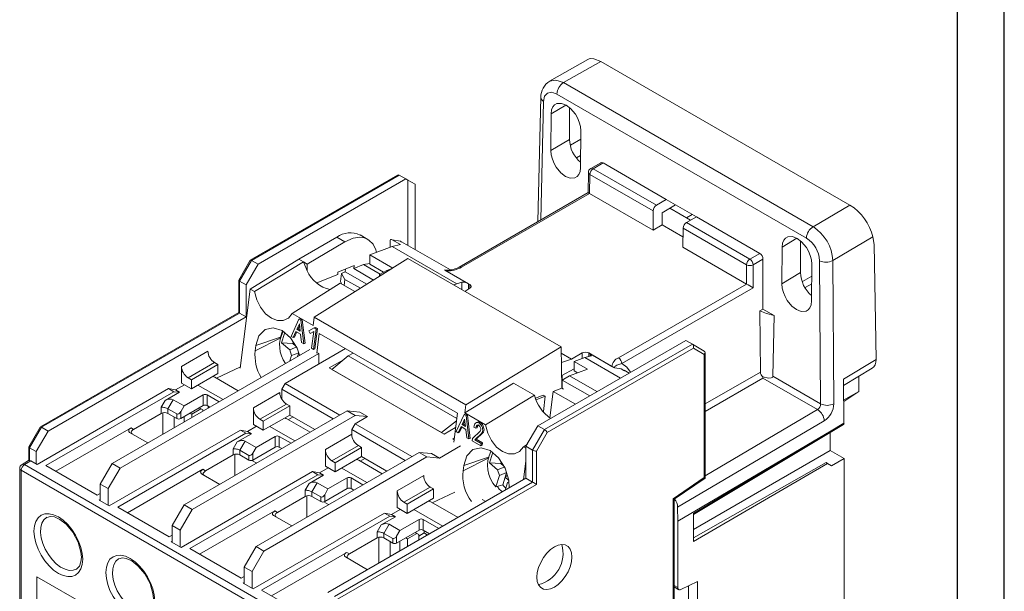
# Model space of a CAD drawing. Header units: millimetres. Extents: x 0 to 420, y 0 to 297.
# Tile 8 of 9: x 315 to 420, y 83 to 144. Entities that reach past the tile are written whole.
import ezdxf

# ---------------------------------------------------------------- set-up
doc = ezdxf.new("R2010")
doc.units = ezdxf.units.MM
doc.layers.add('FORMATO', color=7, linetype='Continuous')

msp = doc.modelspace()

# ---------------------------------------------------------------- linework, layer by layer
at = {"color": 7, "linetype": 'Continuous', "lineweight": 15}
for p, q in [((375.39, 140.08), (371.279, 137.748)), ((372.772, 137.596), (376.775, 139.866)), ((403.446, 124.469), (376.775, 139.866)), ((372.772, 137.596), (399.513, 122.158)), ((372.065, 136.378), (398.806, 120.941)), ((370.347, 136.05), (370.042, 122.706)), ((371.449, 134.255), (371.42, 130.318)), ((373.425, 134.904), (373.425, 131.516)), ((374.605, 128.48), (374.635, 132.416)), ((371.42, 130.318), (373.425, 131.516)), ((376.76, 129.012), (375.694, 128.397)), ((377.009, 128.987), (375.945, 128.373)), ((383.792, 125.071), (377.009, 128.987)), ((355.007, 127.679), (339.22, 118.565)), ((355.183, 127.679), (339.344, 118.535)), ((355.183, 127.679), (355.89, 127.271)), ((375.445, 127.972), (375.412, 125.804)), ((375.591, 127.764), (375.56, 125.719)), ((382.378, 123.846), (375.591, 127.764)), ((375.945, 128.373), (382.728, 124.457)), ((355.89, 127.271), (340.051, 118.127)), ((356.107, 127.145), (355.89, 127.271)), ((356.107, 127.145), (356.107, 120.143)), ((356.107, 127.145), (356.88, 126.699)), ((356.88, 126.699), (356.88, 119.697)), ((375.414, 125.807), (361.584, 117.823)), ((375.557, 125.721), (361.841, 117.802)), ((375.557, 125.721), (375.56, 125.719)), ((382.378, 121.783), (375.56, 125.719)), ((382.728, 124.457), (383.792, 125.071)), ((383.351, 123.656), (384.765, 124.501)), ((387.011, 123.212), (383.792, 125.071)), ((384.765, 124.501), (384.765, 124.509)), ((403.446, 124.469), (399.513, 122.158)), ((382.378, 123.846), (382.378, 121.783)), ((383.361, 122.351), (383.351, 123.656)), ((386.389, 122.854), (384.161, 124.14)), ((387.011, 123.212), (385.947, 122.598)), ((385.947, 122.598), (392.73, 118.683)), ((393.794, 119.297), (387.011, 123.212)), ((383.361, 122.351), (382.378, 121.783)), ((385.577, 121.072), (383.361, 122.351)), ((385.56, 119.946), (385.591, 121.991)), ((392.377, 118.074), (385.591, 121.991)), ((348.496, 121.02), (344.415, 118.664)), ((345.299, 118.153), (349.344, 120.53)), ((349.344, 120.53), (348.496, 121.02)), ((351.822, 120.79), (350.995, 121.268)), ((354.193, 119.949), (354.193, 120.614)), ((355.324, 120.234), (354.406, 120.764)), ((360.654, 117.519), (355.422, 120.538)), ((398.173, 117.229), (398.173, 120.616)), ((405.931, 121.052), (401.628, 118.524)), ((406.074, 120.261), (405.931, 121.052)), ((406.259, 107.935), (406.074, 120.261)), ((354.415, 120.034), (352.03, 119.123)), ((355.324, 120.234), (354.415, 120.034)), ((354.415, 120.034), (361.337, 116.039)), ((392.377, 116.011), (385.56, 119.946)), ((392.73, 118.683), (393.794, 119.297)), ((396.198, 119.968), (396.169, 116.031)), ((339.208, 118.553), (337.987, 116.44)), ((339.344, 118.535), (338.071, 116.331)), ((344.415, 118.664), (339.219, 115.455)), ((339.344, 118.535), (340.051, 118.127)), ((339.661, 115.2), (344.917, 118.374)), ((344.415, 118.664), (344.917, 118.374)), ((344.917, 118.374), (345.31, 117.44)), ((344.917, 118.374), (345.299, 118.153)), ((345.31, 117.44), (345.299, 118.153)), ((356.091, 118.746), (346.053, 112.441)), ((352.03, 118.223), (351.344, 118.087)), ((352.03, 119.123), (354.476, 117.711)), ((352.03, 119.123), (352.03, 118.128)), ((356.091, 118.746), (372.52, 109.262)), ((394.145, 118.686), (393.084, 118.074)), ((394.145, 113.329), (394.145, 118.686)), ((400.208, 118.513), (400.323, 103.169)), ((401.628, 118.524), (401.743, 103.18)), ((340.051, 118.127), (338.778, 115.923)), ((348.619, 117.286), (348.586, 117.024)), ((350.366, 117.99), (348.619, 117.286)), ((348.983, 117.154), (348.874, 116.292)), ((349.392, 117.316), (348.983, 117.154)), ((348.983, 117.154), (349.35, 116.493)), ((349.43, 117.613), (349.392, 117.316)), ((349.392, 117.316), (351.709, 115.994)), ((351.344, 118.087), (350.326, 117.677)), ((350.326, 117.677), (350.366, 117.99)), ((350.326, 117.677), (352.413, 116.436)), ((352.03, 118.128), (353.502, 117.278)), ((353.839, 117.473), (353.062, 117.024)), ((354.394, 117.681), (353.839, 117.473)), ((353.839, 117.473), (353.957, 117.406)), ((360.048, 117.536), (360.074, 117.492)), ((360.074, 117.492), (362.608, 116.03)), ((360.255, 117.402), (360.074, 117.492)), ((360.255, 117.402), (362.752, 115.961)), ((392.377, 116.012), (392.377, 118.074)), ((393.084, 118.074), (393.084, 115.603)), ((396.169, 116.031), (398.173, 117.229)), ((399.354, 114.193), (399.384, 118.129)), ((337.983, 116.424), (337.983, 112.952)), ((338.071, 116.331), (338.778, 115.923)), ((338.071, 116.331), (338.071, 112.901)), ((348.862, 116.096), (343.727, 112.852)), ((348.586, 117.024), (346.353, 116.125)), ((350.431, 115.191), (348.862, 116.096)), ((349.03, 115.999), (348.874, 116.292)), ((349.35, 116.493), (349.269, 115.861)), ((351.025, 115.564), (349.35, 116.493)), ((353.062, 117.024), (353.062, 116.844)), ((353.062, 117.024), (353.212, 116.938)), ((361.337, 116.039), (361, 115.913)), ((361.337, 116.039), (361.9, 116.195)), ((338.143, 106.984), (339.219, 115.455)), ((338.778, 115.923), (338.778, 112.493)), ((339.219, 115.455), (339.661, 115.2)), ((362.755, 115.555), (362.193, 115.224)), ((378.663, 108.091), (392.38, 116.009)), ((393.084, 115.603), (379.017, 107.482)), ((392.377, 116.011), (392.38, 116.009)), ((337.983, 112.952), (316.734, 100.685)), ((338.071, 112.901), (316.858, 100.655)), ((338.071, 112.901), (338.778, 112.493)), ((393.812, 113.137), (394.145, 113.329)), ((393.812, 113.137), (393.864, 106.574)), ((395.356, 112.629), (394.145, 113.329)), ((338.778, 112.493), (317.565, 100.247)), ((343.59, 110.4), (344.441, 112.244)), ((343.727, 112.852), (345.943, 111.573)), ((344.441, 112.244), (344.58, 112.299)), ((344.441, 112.244), (344.65, 112.123)), ((344.79, 112.178), (344.58, 112.299)), ((344.65, 112.123), (344.79, 112.178)), ((344.65, 112.123), (344.948, 109.616)), ((345.087, 109.671), (344.79, 112.178)), ((346.053, 112.441), (345.943, 111.573)), ((346.053, 112.441), (362.305, 103.059)), ((395.21, 106.121), (395.356, 112.629)), ((342.663, 110.991), (342.448, 110.321)), ((344.119, 110.935), (343.813, 110.271)), ((343.953, 110.326), (344.209, 110.883)), ((344.617, 110.647), (344.119, 110.935)), ((344.221, 111.156), (344.488, 111.735)), ((344.221, 111.156), (344.361, 111.211)), ((344.582, 110.948), (344.221, 111.156)), ((344.361, 111.211), (344.512, 111.538)), ((344.564, 111.094), (344.361, 111.211)), ((344.488, 111.735), (344.582, 110.948)), ((345.501, 110.982), (346.073, 111.302)), ((345.627, 110.711), (345.501, 110.982)), ((346.026, 110.936), (345.627, 110.711)), ((345.627, 110.711), (345.766, 110.766)), ((345.766, 110.766), (346.023, 110.911)), ((345.796, 109.126), (346.026, 110.936)), ((346.285, 111.18), (346.008, 109.004)), ((346.073, 111.302), (346.212, 111.357)), ((346.073, 111.302), (346.285, 111.18)), ((346.148, 109.059), (346.424, 111.235)), ((346.424, 111.235), (346.212, 111.357)), ((346.285, 111.18), (346.424, 111.235)), ((339.746, 108.851), (342.436, 110.217)), ((342.448, 110.321), (339.818, 109.417)), ((342.448, 110.321), (342.436, 110.217)), ((342.896, 110.715), (342.574, 109.711)), ((342.574, 109.711), (343.446, 108.967)), ((342.574, 109.711), (343.778, 109.642)), ((343.813, 110.271), (343.59, 110.4)), ((343.778, 109.642), (343.828, 109.798)), ((343.813, 110.271), (343.953, 110.326)), ((344.725, 109.745), (344.617, 110.647)), ((344.948, 109.616), (344.725, 109.745)), ((346.341, 108.586), (346.613, 110.699)), ((361.409, 102.158), (346.613, 110.699)), ((370.032, 100.819), (385.871, 109.963)), ((385.871, 109.963), (386.579, 109.555)), ((345.61, 109.008), (324.424, 96.777)), ((331.848, 107.186), (334.677, 108.819)), ((339.746, 108.851), (339.818, 109.417)), ((349.415, 109.082), (342.95, 105.349)), ((343.446, 108.967), (344.215, 109.27)), ((343.446, 108.967), (343.641, 108.349)), ((343.641, 108.349), (344.409, 108.652)), ((343.778, 109.642), (343.952, 109.605)), ((344.108, 109.361), (343.778, 109.642)), ((344.276, 108.238), (344.409, 108.652)), ((344.948, 109.616), (345.087, 109.671)), ((345.796, 109.126), (346.008, 109.004)), ((346.148, 109.059), (346.008, 109.004)), ((372.52, 109.262), (362.305, 103.059)), ((370.739, 100.411), (386.579, 109.555)), ((386.703, 109.137), (371.039, 100.094)), ((372.52, 109.262), (372.587, 104.862)), ((386.579, 109.555), (387.851, 108.82)), ((387.851, 108.473), (386.703, 109.137)), ((387.939, 95.218), (387.939, 108.668)), ((346.556, 108.574), (325.272, 96.287)), ((332.556, 105.961), (335.384, 107.594)), ((335.738, 107.39), (335.384, 107.594)), ((343.641, 108.349), (343.452, 107.762)), ((346.556, 108.574), (346.44, 108.642)), ((346.556, 107.431), (346.556, 108.574)), ((349.267, 107.935), (347.688, 107.023)), ((349.715, 108.302), (347.962, 106.865)), ((350.235, 108.608), (349.715, 108.302)), ((349.715, 108.302), (361.338, 101.592)), ((372.53, 108.602), (373.625, 107.969)), ((372.545, 107.604), (373.625, 107.969)), ((374.77, 108.619), (373.625, 107.969)), ((373.921, 107.696), (375.055, 108.119)), ((375.336, 106.879), (373.921, 107.696)), ((373.921, 106.701), (373.921, 107.696)), ((375.618, 108.276), (375.055, 108.119)), ((375.474, 108.617), (377.97, 107.176)), ((375.618, 108.519), (378.152, 107.056)), ((387.851, 95.254), (387.851, 108.473)), ((406.259, 107.935), (402.756, 105.804)), ((331.848, 107.186), (331.848, 105.39)), ((332.909, 105.757), (335.738, 107.39)), ((338.163, 107.143), (335.603, 105.917)), ((335.738, 106.41), (335.738, 107.39)), ((359.991, 99.92), (347.688, 107.023)), ((347.962, 106.865), (359.717, 100.079)), ((372.594, 106.197), (373.921, 106.937)), ((373.426, 106.166), (375.336, 106.879)), ((373.921, 106.701), (374.289, 106.488)), ((377.971, 107.176), (378.152, 107.056)), ((378.152, 107.056), (378.273, 107.015)), ((379.295, 106.707), (379.256, 106.731)), ((379.807, 106.462), (379.277, 106.767)), ((402.766, 105.118), (405.858, 106.998)), ((332.909, 105.757), (332.556, 105.961)), ((332.909, 104.778), (335.738, 106.41)), ((332.909, 104.778), (332.909, 105.757)), ((337.929, 104.574), (335.44, 106.01)), ((372.649, 106.166), (372.566, 106.213)), ((372.649, 106.166), (372.568, 106.119)), ((373.426, 106.166), (372.649, 105.717)), ((372.649, 105.717), (372.649, 106.166)), ((375.582, 104.023), (372.649, 105.717)), ((372.649, 104.827), (372.649, 105.717)), ((376.36, 104.472), (373.426, 106.166)), ((394.145, 106.055), (394.145, 105.923)), ((399.997, 102.544), (394.145, 105.923)), ((400.323, 103.169), (395.21, 106.121)), ((402.826, 101.082), (402.756, 105.804)), ((404.398, 104.49), (404.398, 106.11)), ((330.47, 104.798), (316.398, 96.675)), ((317.317, 96.552), (331.035, 104.471)), ((331.035, 104.471), (330.47, 104.798)), ((330.47, 104.798), (331.223, 104.662)), ((331.648, 104.417), (331.035, 104.471)), ((332.167, 105.206), (331.223, 104.662)), ((331.223, 104.662), (331.648, 104.417)), ((331.848, 105.39), (332.909, 104.778)), ((336.303, 103.635), (333.616, 105.186)), ((342.596, 104.737), (342.95, 105.349)), ((348.112, 101.553), (342.596, 104.737)), ((342.596, 104.737), (342.596, 103.664)), ((342.95, 105.349), (348.819, 101.961)), ((362.193, 102.192), (367.434, 105.375)), ((369.666, 104.086), (367.434, 105.375)), ((371.296, 101.66), (371.662, 104.505)), ((371.662, 104.505), (372.587, 104.862)), ((374.056, 103.142), (371.662, 104.505)), ((372.587, 104.862), (372.787, 104.747)), ((402.789, 103.564), (404.398, 104.49)), ((404.398, 104.49), (402.791, 103.43)), ((330.111, 103.53), (329.692, 102.803)), ((331.648, 104.417), (330.111, 103.53)), ((330.965, 103.614), (330.399, 102.634)), ((330.965, 103.614), (332.131, 102.941)), ((332.131, 102.941), (334.182, 104.124)), ((334.182, 104.124), (334.182, 102.981)), ((334.606, 104.124), (335.878, 103.39)), ((334.606, 102.981), (334.606, 104.124)), ((339.556, 102.737), (342.384, 104.37)), ((364.409, 100.913), (369.666, 104.086)), ((369.785, 103.78), (370.607, 104.098)), ((369.858, 103.592), (370.824, 103.972)), ((370.607, 104.098), (370.824, 103.972)), ((370.824, 103.972), (370.617, 102.345)), ((329.692, 102.803), (329.692, 102.144)), ((330.399, 102.634), (331.353, 102.083)), ((330.399, 102.634), (330.399, 102.144)), ((334.182, 102.981), (331.778, 101.593)), ((331.778, 102.328), (332.131, 102.941)), ((331.778, 101.593), (331.778, 102.328)), ((349.594, 102.409), (332.131, 92.328)), ((333.934, 102.634), (332.944, 102.063)), ((333.934, 102.634), (333.758, 102.736)), ((334.147, 102.512), (333.934, 102.634)), ((334.147, 102.39), (334.147, 102.512)), ((334.888, 102.818), (334.606, 102.981)), ((334.712, 102.717), (334.712, 102.92)), ((339.556, 102.737), (339.556, 100.94)), ((340.263, 101.512), (343.091, 103.145)), ((340.617, 101.308), (343.445, 102.941)), ((343.445, 102.941), (343.091, 103.145)), ((343.445, 101.961), (343.445, 102.941)), ((349.594, 102.409), (350.443, 101.919)), ((349.594, 102.409), (350.942, 102.289)), ((362.305, 103.059), (362.193, 102.192)), ((326.727, 100.433), (329.692, 102.144)), ((329.869, 99.92), (329.869, 102.21)), ((330.399, 102.144), (331.353, 101.593)), ((331.071, 100.614), (331.071, 101.757)), ((331.353, 102.083), (331.353, 101.593)), ((332.131, 101.797), (332.131, 101.227)), ((332.944, 102.063), (332.768, 102.165)), ((332.944, 102.063), (332.944, 101.696)), ((350.443, 101.919), (332.98, 91.838)), ((340.617, 101.308), (340.263, 101.512)), ((340.617, 100.328), (343.445, 101.961)), ((340.617, 100.328), (340.617, 101.308)), ((345.636, 100.124), (343.148, 101.561)), ((343.304, 101.471), (343.799, 101.757)), ((346.131, 100.41), (343.445, 101.961)), ((350.443, 101.919), (351.79, 101.799)), ((350.445, 101.022), (351.79, 101.799)), ((350.942, 102.289), (351.79, 101.799)), ((361.306, 101.345), (359.717, 100.079)), ((361.409, 102.158), (361.02, 99.071)), ((361.282, 100.186), (362.132, 102.031)), ((361.913, 100.943), (362.188, 101.541)), ((362.052, 100.998), (362.211, 101.342)), ((362.132, 102.031), (362.272, 102.086)), ((362.132, 102.031), (362.355, 101.902)), ((362.188, 101.541), (362.28, 100.731)), ((362.193, 102.192), (364.409, 100.913)), ((362.495, 101.957), (362.272, 102.086)), ((362.355, 101.902), (362.495, 101.957)), ((362.355, 101.902), (362.639, 99.403)), ((362.779, 99.458), (362.495, 101.957)), ((400.71, 101.337), (385, 92.108)), ((316.722, 100.673), (315.501, 98.559)), ((316.858, 100.655), (315.585, 98.451)), ((317.565, 100.247), (316.292, 98.042)), ((316.858, 100.655), (317.565, 100.247)), ((326.444, 100.596), (318.378, 95.94)), ((338.177, 100.349), (324.106, 92.225)), ((326.727, 100.433), (326.444, 100.596)), ((338.743, 100.022), (338.177, 100.349)), ((338.177, 100.349), (338.931, 100.212)), ((339.874, 100.757), (338.931, 100.212)), ((338.931, 100.212), (339.355, 99.967)), ((339.556, 100.94), (340.617, 100.328)), ((344.01, 99.185), (341.324, 100.736)), ((350.092, 100.41), (350.445, 101.022)), ((350.092, 99.92), (350.092, 100.41)), ((355.819, 97.104), (350.092, 100.41)), ((350.445, 101.022), (356.526, 97.512)), ((361.216, 100.627), (359.991, 99.92)), ((361.811, 100.722), (361.504, 100.058)), ((361.644, 100.113), (361.901, 100.67)), ((362.314, 100.431), (361.811, 100.722)), ((361.913, 100.943), (362.052, 100.998)), ((362.28, 100.731), (361.913, 100.943)), ((362.264, 100.876), (362.052, 100.998)), ((362.417, 99.531), (362.314, 100.431)), ((363.838, 100.252), (363.026, 99.46)), ((363.198, 100.809), (363.181, 100.678)), ((363.181, 100.678), (363.393, 100.556)), ((363.393, 100.556), (363.41, 100.686)), ((363.393, 100.556), (363.533, 100.611)), ((363.549, 100.741), (363.41, 100.686)), ((363.581, 101.212), (363.419, 101.148)), ((363.533, 100.611), (363.549, 100.741)), ((368.759, 98.615), (370.032, 100.819)), ((369.467, 98.207), (370.739, 100.411)), ((370.739, 100.411), (370.032, 100.819)), ((385.023, 90.602), (401.463, 100.263)), ((386.705, 91.317), (402.771, 100.944)), ((386.705, 91.417), (401.463, 100.26)), ((401.463, 100.263), (402.826, 101.082)), ((325.025, 92.103), (338.743, 100.022)), ((326.298, 100.103), (328.242, 98.981)), ((339.355, 99.967), (337.818, 99.08)), ((338.672, 99.165), (338.106, 98.185)), ((338.672, 99.165), (339.839, 98.491)), ((339.355, 99.967), (338.743, 100.022)), ((339.839, 98.491), (341.889, 99.675)), ((341.889, 99.675), (341.889, 98.532)), ((342.314, 99.675), (343.586, 98.94)), ((342.314, 98.532), (342.314, 99.675)), ((347.263, 98.287), (350.092, 99.92)), ((361.072, 99.483), (360.911, 99.39)), ((360.911, 99.39), (361.05, 99.309)), ((361.504, 100.058), (361.282, 100.186)), ((361.504, 100.058), (361.644, 100.113)), ((362.639, 99.403), (362.417, 99.531)), ((362.639, 99.403), (362.779, 99.458)), ((363.026, 99.46), (362.993, 99.199)), ((362.993, 99.199), (363.912, 98.668)), ((363.994, 100.003), (363.284, 99.311)), ((363.284, 99.311), (363.424, 99.366)), ((363.284, 99.311), (363.945, 98.929)), ((363.424, 99.366), (364.133, 100.058)), ((364.085, 98.984), (363.424, 99.366)), ((363.994, 100.003), (364.133, 100.058)), ((371.039, 100.094), (369.891, 98.105)), ((401.357, 98.162), (401.357, 100.096)), ((315.497, 98.543), (315.497, 97.097)), ((315.585, 98.451), (316.292, 98.042)), ((337.818, 99.08), (337.399, 98.354)), ((337.399, 98.354), (337.399, 97.695)), ((338.106, 98.185), (339.061, 97.634)), ((338.106, 98.185), (338.106, 97.695)), ((341.889, 98.532), (339.485, 97.144)), ((339.485, 97.879), (339.839, 98.491)), ((342.596, 98.369), (342.314, 98.532)), ((347.263, 98.287), (347.263, 96.491)), ((347.97, 97.063), (350.799, 98.695)), ((348.324, 96.859), (351.152, 98.491)), ((351.152, 98.491), (350.799, 98.695)), ((351.152, 97.511), (351.152, 98.491)), ((359.498, 97.349), (361.75, 98.65)), ((363.945, 98.929), (363.912, 98.668)), ((364.052, 98.723), (363.912, 98.668)), ((363.945, 98.929), (364.085, 98.984)), ((364.052, 98.723), (364.085, 98.984)), ((368.877, 98.818), (368.476, 98.565)), ((368.476, 98.565), (368.759, 98.401)), ((368.759, 98.615), (369.467, 98.207)), ((368.759, 95.185), (368.759, 98.615)), ((369.467, 94.777), (369.467, 98.207)), ((369.891, 98.105), (369.891, 94.532)), ((401.357, 98.162), (386.705, 89.704)), ((402.827, 97.314), (401.357, 98.162)), ((315.476, 97.087), (314.769, 96.679)), ((315.726, 97.063), (315.019, 96.654)), ((315.726, 97.063), (316.398, 96.675)), ((316.292, 96.736), (316.292, 98.042)), ((334.434, 95.983), (337.399, 97.695)), ((337.576, 95.471), (337.576, 97.761)), ((338.106, 97.695), (339.061, 97.144)), ((339.061, 97.634), (339.061, 97.144)), ((339.909, 96.818), (339.402, 97.11)), ((339.485, 97.144), (339.485, 97.879)), ((357.302, 97.96), (339.839, 87.878)), ((358.15, 97.47), (340.687, 87.389)), ((348.324, 96.859), (347.97, 97.063)), ((348.324, 95.879), (351.152, 97.511)), ((353.344, 95.675), (350.855, 97.112)), ((351.011, 97.021), (351.506, 97.307)), ((353.839, 95.961), (351.152, 97.511)), ((357.302, 97.96), (358.15, 97.47)), ((357.302, 97.96), (358.649, 97.839)), ((358.15, 97.47), (359.498, 97.349)), ((358.649, 97.839), (359.498, 97.349)), ((365.17, 97.857), (364.848, 96.853)), ((364.999, 98.08), (364.962, 97.962)), ((368.759, 97.065), (368.502, 95.036)), ((402.827, 97.314), (401.489, 96.535)), ((402.827, 76.737), (402.827, 97.314)), ((314.519, 96.246), (314.519, 48.887)), ((314.666, 96.042), (345.778, 78.081)), ((314.666, 48.683), (314.666, 96.042)), ((346.132, 78.693), (315.019, 96.654)), ((322.833, 93.368), (317.317, 96.552)), ((323.151, 94.573), (324.424, 96.777)), ((325.272, 96.287), (324, 94.083)), ((324.424, 96.777), (325.272, 96.287)), ((334.152, 96.147), (326.086, 91.49)), ((334.434, 95.983), (334.152, 96.147)), ((347.582, 96.307), (346.638, 95.763)), ((347.263, 96.491), (348.324, 95.879)), ((348.324, 95.879), (348.324, 96.859)), ((351.718, 94.736), (349.031, 96.287)), ((362.02, 95.992), (362.092, 96.558)), ((364.848, 96.853), (365.72, 96.109)), ((364.848, 96.853), (366.052, 96.784)), ((365.72, 96.109), (366.489, 96.412)), ((365.72, 96.109), (365.915, 95.491)), ((366.102, 96.94), (366.052, 96.784)), ((366.226, 96.746), (366.052, 96.784)), ((366.382, 96.503), (366.052, 96.784)), ((386.705, 88.803), (400.9, 96.875)), ((401.067, 96.779), (386.705, 88.415)), ((401.067, 96.779), (400.9, 96.875)), ((401.489, 96.535), (401.067, 96.779)), ((345.885, 95.899), (331.813, 87.776)), ((332.732, 87.653), (346.45, 95.573)), ((334.005, 95.654), (335.949, 94.532)), ((347.063, 95.518), (345.526, 94.631)), ((346.45, 95.573), (345.885, 95.899)), ((345.885, 95.899), (346.638, 95.763)), ((347.063, 95.518), (346.45, 95.573)), ((346.638, 95.763), (347.063, 95.518)), ((347.546, 94.042), (349.597, 95.226)), ((347.546, 82.939), (368.759, 95.185)), ((349.597, 95.226), (349.597, 94.082)), ((350.021, 95.226), (351.293, 94.491)), ((350.021, 94.082), (350.021, 95.226)), ((354.971, 93.838), (357.799, 95.471)), ((365.915, 95.491), (365.519, 94.259)), ((365.915, 95.491), (366.683, 95.794)), ((366.522, 95.292), (366.263, 94.486)), ((366.522, 95.292), (366.683, 95.794)), ((366.522, 95.292), (366.767, 95.517)), ((366.933, 94.941), (366.522, 95.292)), ((368.759, 95.185), (369.467, 94.777)), ((384.528, 93), (387.851, 95.254)), ((384.616, 92.963), (387.939, 95.217)), ((324, 94.083), (323.151, 94.573)), ((323.151, 94.573), (323.151, 92.776)), ((324, 92.287), (324, 94.083)), ((345.526, 94.631), (345.107, 93.905)), ((345.107, 93.905), (345.107, 93.246)), ((346.379, 94.715), (345.814, 93.735)), ((346.379, 94.715), (347.546, 94.042)), ((349.597, 94.082), (347.193, 92.694)), ((347.193, 93.429), (347.546, 94.042)), ((348.253, 82.531), (369.467, 94.777)), ((369.891, 94.532), (348.553, 82.214)), ((350.303, 93.919), (350.021, 94.082)), ((355.678, 92.613), (358.506, 94.246)), ((356.031, 92.409), (358.86, 94.042)), ((358.86, 94.042), (358.506, 94.246)), ((358.86, 93.062), (358.86, 94.042)), ((366.263, 94.486), (365.519, 94.259)), ((366.511, 93.887), (366.787, 94.747)), ((366.937, 94.806), (366.787, 94.747)), ((366.787, 94.747), (366.938, 94.78)), ((323.151, 93.552), (322.833, 93.368)), ((323.045, 92.838), (323.151, 92.899)), ((323.045, 92.838), (324.106, 92.225)), ((342.142, 91.534), (345.107, 93.246)), ((345.283, 91.022), (345.283, 93.311)), ((345.814, 93.735), (346.768, 93.184)), ((345.814, 93.735), (345.814, 93.246)), ((345.814, 93.246), (346.768, 92.694)), ((346.768, 93.184), (346.768, 92.694)), ((347.193, 92.694), (347.193, 93.429)), ((354.971, 93.838), (354.971, 92.042)), ((356.031, 91.429), (358.86, 93.062)), ((358.725, 92.568), (361.123, 93.717)), ((364.06, 92.917), (364.445, 92.695)), ((384.528, 59.562), (384.528, 93)), ((384.616, 59.844), (384.616, 92.963)), ((330.54, 88.919), (325.025, 92.103)), ((330.858, 90.123), (332.131, 92.328)), ((332.98, 91.838), (331.707, 89.634)), ((332.131, 92.328), (332.98, 91.838)), ((347.616, 92.368), (347.11, 92.661)), ((355.289, 91.858), (354.346, 91.313)), ((354.971, 92.042), (356.031, 91.429)), ((356.031, 92.409), (355.678, 92.613)), ((356.031, 91.429), (356.031, 92.409)), ((359.849, 90.042), (356.739, 91.837)), ((361.476, 90.98), (358.562, 92.662)), ((385, 92.108), (385.023, 90.602)), ((341.859, 91.697), (333.793, 87.041)), ((353.592, 91.45), (339.521, 83.326)), ((340.44, 83.204), (354.158, 91.123)), ((341.713, 91.205), (343.656, 90.082)), ((342.142, 91.534), (341.859, 91.697)), ((354.77, 91.068), (353.233, 90.181)), ((354.158, 91.123), (353.592, 91.45)), ((353.592, 91.45), (354.346, 91.313)), ((354.77, 91.068), (354.158, 91.123)), ((354.346, 91.313), (354.77, 91.068)), ((355.254, 89.592), (357.304, 90.776)), ((357.304, 90.776), (357.304, 89.633)), ((357.729, 90.776), (359.425, 89.797)), ((357.729, 89.633), (357.729, 90.776)), ((386.705, 88.415), (386.705, 91.417)), ((331.707, 89.634), (330.858, 90.123)), ((330.858, 90.123), (330.858, 88.327)), ((353.233, 90.181), (352.814, 89.455)), ((354.087, 90.266), (353.521, 89.286)), ((354.087, 90.266), (355.254, 89.592)), ((385.023, 90.602), (385.023, 83.473)), ((330.858, 89.103), (330.54, 88.919)), ((331.707, 87.837), (331.707, 89.634)), ((349.849, 87.085), (352.814, 88.796)), ((352.814, 89.455), (352.814, 88.796)), ((352.991, 86.082), (352.991, 88.862)), ((353.521, 89.286), (354.476, 88.735)), ((353.521, 89.286), (353.521, 88.796)), ((353.521, 88.796), (354.476, 88.245)), ((354.476, 88.735), (354.476, 88.245)), ((357.304, 89.633), (354.9, 88.245)), ((354.9, 88.98), (355.254, 89.592)), ((354.9, 88.245), (354.9, 88.98)), ((356.067, 88.714), (355.89, 88.817)), ((357.057, 89.286), (356.067, 88.714)), ((356.067, 88.714), (356.067, 87.858)), ((357.057, 89.286), (356.88, 89.388)), ((357.269, 89.163), (357.057, 89.286)), ((357.835, 89.327), (357.269, 89)), ((357.269, 88.552), (357.269, 89.163)), ((358.435, 89.225), (357.729, 89.633)), ((357.835, 89.327), (357.835, 89.572)), ((358.223, 89.103), (357.835, 89.327)), ((330.752, 88.388), (330.858, 88.449)), ((330.752, 88.388), (331.813, 87.776)), ((338.248, 84.469), (332.732, 87.653)), ((338.566, 85.674), (339.839, 87.878)), ((339.839, 87.878), (340.687, 87.389)), ((354.193, 86.809), (354.193, 88.408)), ((355.254, 88.449), (355.254, 87.421)), ((340.687, 87.389), (339.414, 85.184)), ((349.566, 87.248), (341.501, 82.592)), ((349.42, 86.755), (351.788, 85.388)), ((349.849, 87.085), (349.566, 87.248)), ((354.193, 86.809), (355.254, 87.421)), ((354.221, 86.793), (354.193, 86.809)), ((355.254, 87.421), (355.282, 87.405)), ((339.414, 85.184), (338.566, 85.674)), ((338.566, 85.674), (338.566, 83.878)), ((321.808, 81.467), (316.363, 84.611)), ((316.363, 84.611), (316.363, 79.548)), ((338.566, 84.653), (338.248, 84.469)), ((339.414, 83.388), (339.414, 85.184)), ((338.46, 83.939), (338.566, 84)), ((338.46, 83.939), (339.521, 83.326)), ((384.616, 83.539), (385.128, 83.243)), ((385.343, 83.254), (387.126, 84.12)), ((386.173, 83.657), (386.173, 80.2)), ((387.126, 84.12), (387.126, 79.649)), ((345.955, 80.02), (340.44, 83.204))]:
    msp.add_line(p, q, dxfattribs=at)
at = {"color": 1, "linetype": 'Continuous', "lineweight": 15}
for p, q in [((370.349, 122.883), (370.639, 135.583)), ((371.449, 134.255), (373.024, 135.196)), ((373.523, 130.888), (374.629, 131.549)), ((374.182, 129.534), (374.615, 129.776)), ((386.564, 123.47), (385.942, 123.111)), ((396.198, 119.968), (397.772, 120.909)), ((351.344, 118.087), (353.123, 117.06)), ((360.048, 117.536), (360.338, 117.495)), ((361.9, 115.393), (361.9, 116.195)), ((362.608, 116.03), (362.608, 115.468)), ((399.374, 116.859), (398.367, 116.277)), ((398.65, 115.625), (399.368, 116.039)), ((362.752, 115.598), (362.752, 115.961)), ((374.77, 108.013), (374.77, 108.619)), ((375.055, 108.119), (378.866, 105.919)), ((375.474, 108.617), (375.474, 108.236)), ((375.618, 108.276), (375.618, 108.519)), ((387.939, 103.153), (393.864, 106.574)), ((394.145, 105.923), (387.939, 102.341)), ((399.997, 102.544), (387.939, 95.461)), ((315.585, 98.451), (315.585, 97.11)), ((362.02, 95.992), (364.702, 97.355)), ((364.729, 97.465), (362.092, 96.558)), ((384.616, 83.708), (385.023, 83.473))]:
    msp.add_line(p, q, dxfattribs=at)
at = {"color": 7, "linetype": 'Continuous', "lineweight": 15, "flags": 128}
for points in [[(376.775, 139.866), (376.012, 140.162), (375.675, 140.172), (375.526, 140.139), (375.391, 140.081), (375.391, 140.08)], [(370.639, 135.583), (370.758, 136.135), (371.07, 136.48), (371.529, 136.565), (372.065, 136.378)], [(374.635, 132.416), (374.591, 132.892), (374.464, 133.366), (374.275, 133.81), (374.046, 134.206), (373.539, 134.816), (373.056, 135.183), (372.572, 135.375), (372.06, 135.353), (371.827, 135.224), (371.633, 135.001), (371.5, 134.676), (371.449, 134.255)], [(371.42, 130.318), (371.463, 129.85), (371.587, 129.383), (371.771, 128.942), (371.998, 128.547), (372.505, 127.929), (372.999, 127.552), (373.494, 127.358), (374.007, 127.387), (374.237, 127.519), (374.427, 127.744), (374.556, 128.065), (374.605, 128.48)], [(375.557, 125.721), (375.486, 125.763), (375.438, 125.791), (375.416, 125.803), (375.415, 125.804)], [(349.344, 120.53), (350.231, 120.918), (350.962, 121.019), (351.265, 120.99), (351.527, 120.924), (351.75, 120.829), (351.938, 120.717), (352.381, 120.269), (352.679, 119.663), (352.735, 119.392)], [(354.193, 120.614), (354.208, 120.708), (354.251, 120.768), (354.284, 120.786), (354.32, 120.791), (354.361, 120.784), (354.406, 120.764)], [(354.406, 120.764), (355.327, 120.588), (355.427, 120.504)], [(399.384, 118.129), (399.34, 118.605), (399.213, 119.079), (399.024, 119.523), (398.795, 119.919), (398.288, 120.529), (397.805, 120.896), (397.321, 121.088), (396.809, 121.066), (396.575, 120.937), (396.382, 120.713), (396.249, 120.389), (396.198, 119.968)], [(396.169, 116.031), (396.212, 115.563), (396.336, 115.096), (396.52, 114.655), (396.746, 114.259), (397.254, 113.642), (397.748, 113.265), (398.243, 113.071), (398.756, 113.099), (398.986, 113.232), (399.175, 113.457), (399.305, 113.778), (399.354, 114.193)], [(339.661, 115.2), (339.907, 114.325), (340.316, 113.512), (340.865, 112.823), (341.48, 112.345), (342.125, 112.096), (342.762, 112.1), (343.308, 112.361), (343.727, 112.852)], [(362.752, 115.961), (362.86, 115.868), (362.899, 115.758), (362.862, 115.648), (362.755, 115.555)], [(395.356, 112.629), (394.535, 112.833), (393.812, 113.137)], [(344.493, 108.376), (344.252, 109.136), (343.544, 110.244), (342.639, 111.011), (341.676, 111.321), (340.802, 111.127), (340.15, 110.459), (339.818, 109.417)], [(375.618, 108.519), (375.683, 108.477), (375.729, 108.437), (375.757, 108.4), (375.765, 108.366), (375.725, 108.311), (375.618, 108.276)], [(378.273, 107.015), (378.252, 107.031), (378.239, 107.049), (378.236, 107.088), (378.288, 107.166), (378.484, 107.3), (379.017, 107.482)], [(394.145, 106.055), (394.731, 105.915), (395.026, 105.94), (395.152, 106.004), (395.192, 106.054), (395.21, 106.121)], [(363.198, 100.809), (363.227, 100.933), (363.28, 101.036), (363.353, 101.112), (363.443, 101.156), (363.545, 101.168), (363.653, 101.145), (363.761, 101.089), (363.863, 101.004), (363.954, 100.893), (364.029, 100.764), (364.084, 100.622), (364.115, 100.476), (364.122, 100.334), (364.103, 100.203), (364.059, 100.09), (363.994, 100.003)], [(363.41, 100.686), (363.425, 100.753), (363.454, 100.808), (363.493, 100.849), (363.542, 100.873), (363.597, 100.88), (363.655, 100.867), (363.713, 100.837), (363.768, 100.791), (363.817, 100.732), (363.858, 100.662), (363.887, 100.586), (363.904, 100.507), (363.907, 100.43), (363.897, 100.36), (363.874, 100.299), (363.838, 100.252)], [(364.133, 100.058), (364.199, 100.145), (364.242, 100.258), (364.261, 100.389), (364.255, 100.531), (364.224, 100.677), (364.169, 100.819), (364.094, 100.949), (364.003, 101.059), (363.9, 101.145), (363.792, 101.2), (363.684, 101.223), (363.583, 101.212), (363.56, 101.2)], [(364.409, 100.913), (364.655, 100.038), (365.065, 99.225), (365.614, 98.536), (366.229, 98.057), (366.873, 97.809), (367.511, 97.813), (368.057, 98.074), (368.476, 98.565)], [(402.766, 100.942), (402.77, 100.943), (402.802, 100.976), (402.821, 101.024), (402.827, 101.082)], [(366.958, 94.145), (366.931, 94.998), (366.526, 96.277), (365.817, 97.385), (364.913, 98.153), (363.95, 98.463), (363.076, 98.269), (362.424, 97.6), (362.092, 96.558), (362.092, 96.558)], [(365.72, 94.32), (365.901, 94.037), (366.251, 93.737)], [(321.277, 86.509), (321.227, 87.129), (321.078, 87.781), (320.837, 88.442), (320.511, 89.088), (320.115, 89.693), (319.662, 90.233), (319.172, 90.689), (318.661, 91.041), (318.151, 91.278), (317.66, 91.389), (317.207, 91.372), (316.811, 91.224), (316.485, 90.955), (316.244, 90.571), (316.095, 90.092), (316.045, 89.53)], [(317.415, 90.996), (317.832, 91.103), (318.231, 91.044), (318.821, 90.779), (319.485, 90.263), (320.206, 89.403), (320.773, 88.351), (321.083, 87.282), (321.132, 86.744), (321.086, 86.216), (320.919, 85.763), (320.614, 85.452)], [(316.045, 89.53), (316.095, 88.91), (316.244, 88.259), (316.485, 87.598), (316.811, 86.951), (317.207, 86.347), (317.66, 85.807), (318.15, 85.351), (318.661, 84.999), (319.171, 84.761), (319.662, 84.651), (320.115, 84.668), (320.511, 84.816), (320.837, 85.085), (321.078, 85.468), (321.227, 85.947), (321.277, 86.509)], [(371.8, 87.836), (371.383, 87.541), (370.987, 87.153), (370.632, 86.69), (370.335, 86.176), (370.112, 85.637), (369.973, 85.099), (369.926, 84.591), (369.973, 84.136), (370.112, 83.759), (370.335, 83.478), (370.632, 83.306), (370.987, 83.254), (371.383, 83.322), (371.8, 83.509), (372.217, 83.804), (372.613, 84.192), (372.968, 84.655), (373.265, 85.169), (373.488, 85.708), (373.627, 86.246), (373.674, 86.754), (373.627, 87.209), (373.488, 87.586), (373.265, 87.867), (372.968, 88.039), (372.613, 88.091), (372.217, 88.023), (371.8, 87.836)], [(328.985, 82.06), (328.934, 82.68), (328.785, 83.331), (328.544, 83.992), (328.218, 84.639), (327.822, 85.243), (327.37, 85.784), (326.879, 86.239), (326.368, 86.592), (325.858, 86.829), (325.367, 86.94), (324.915, 86.922), (324.518, 86.775), (324.193, 86.505), (323.951, 86.122), (323.803, 85.643), (323.752, 85.081)], [(325.123, 86.546), (325.539, 86.653), (325.938, 86.595), (326.529, 86.33), (327.192, 85.813), (327.914, 84.953), (328.48, 83.902), (328.791, 82.833), (328.84, 82.295), (328.794, 81.767), (328.627, 81.314), (328.321, 81.003)], [(323.752, 85.081), (323.803, 84.461), (323.951, 83.81), (324.192, 83.148), (324.518, 82.502), (324.914, 81.897), (325.367, 81.357), (325.858, 80.902), (326.368, 80.549), (326.879, 80.312), (327.37, 80.201), (327.822, 80.219), (328.218, 80.366), (328.544, 80.636), (328.785, 81.019), (328.934, 81.498), (328.985, 82.06)], [(385.343, 83.254), (385.266, 83.227), (385.198, 83.223), (385.095, 83.267), (385.039, 83.36), (385.023, 83.473)]]:
    msp.add_lwpolyline(points, dxfattribs=at)
at = {"color": 1, "linetype": 'Continuous', "lineweight": 15, "flags": 128}
for points in [[(371.292, 137.753), (371.97, 137.877), (372.772, 137.596)], [(370.639, 135.583), (370.421, 135.776), (370.346, 136.001), (370.349, 136.009)], [(375.695, 128.397), (375.696, 128.398), (375.81, 128.42), (375.945, 128.373)], [(361.841, 117.802), (361.706, 117.849), (361.592, 117.828)], [(379.256, 106.731), (378.947, 106.916), (378.273, 107.015)], [(379.017, 107.482), (379.577, 107.092), (379.967, 106.554)], [(320.644, 85.471), (320.62, 85.456), (320.253, 85.322), (319.832, 85.315), (319.376, 85.436), (318.904, 85.678), (318.436, 86.032), (317.994, 86.481), (317.596, 87.006), (317.261, 87.585), (317.002, 88.192), (316.831, 88.8), (316.755, 89.383), (316.778, 89.915), (316.899, 90.373), (317.113, 90.738), (317.409, 90.992), (317.433, 91.006)], [(328.352, 81.021), (328.327, 81.006), (327.961, 80.873), (327.54, 80.866), (327.083, 80.986), (326.611, 81.229), (326.144, 81.582), (325.701, 82.032), (325.304, 82.557), (324.968, 83.136), (324.709, 83.742), (324.538, 84.35), (324.463, 84.933), (324.486, 85.465), (324.607, 85.924), (324.82, 86.288), (325.117, 86.543), (325.14, 86.556)]]:
    msp.add_lwpolyline(points, dxfattribs=at)
at = {"color": 7, "linetype": 'Continuous', "lineweight": 15}
for centre, radius, start, end in [((372.347, 136.041), 2.001, 121.48049, 180.92192), ((373.602, 136.3), 1.539, 122.62937, 177.08194), ((376.711, 131.582), 3.287, 181.13877, 230.2594), ((376.867, 128.812), 0.225, 51.0795, 118.85989), ((375.885, 128.005), 0.435, 115.89372, 184.41312), ((376.36, 127.725), 0.769, 122.62937, 177.08194), ((400.565, 119.761), 5.52, 13.52348, 58.53257), ((383.14, 123.815), 0.763, 122.6587, 177.62743), ((386.364, 121.945), 0.774, 122.53356, 176.60293), ((349.916, 119.168), 2.334, 62.80507, 127.48773), ((400.343, 120.862), 1.539, 122.62937, 177.08194), ((397.046, 118.29), 4.588, 2.91786, 57.47419), ((397.152, 118.367), 3.059, 2.72645, 57.2824), ((393.389, 118.658), 0.756, 2.09432, 57.61954), ((393.145, 118.035), 0.769, 122.62937, 177.08194), ((392.315, 118.035), 0.769, 2.91806, 57.37063), ((400.907, 119.92), 1.571, 243.565, 297.30227), ((348.512, 118.824), 3.489, 203.36574, 257.90107), ((360.282, 120.638), 3.236, 269.52152, 298.79545), ((360.273, 120.255), 2.763, 270.64631, 298.50635), ((392.73, 118.77), 0.78, 243.06412, 296.93588), ((401.46, 117.295), 3.287, 181.13877, 230.2594), ((361.987, 114.969), 1.229, 59.65023, 94.01702), ((366.667, 70.662), 52.13, 59.55193, 60.44543), ((345.673, 109.415), 3.31, 152.70892, 215.57466), ((336.212, 108.889), 1.537, 182.60548, 237.39452), ((344.418, 108.367), 4.697, 174.08329, 210.49671), ((375.12, 107.933), 0.77, 62.63358, 117.07778), ((379.059, 107.071), 1.094, 111.21312, 174.52441), ((378.249, 107.443), 0.769, 2.91802, 57.37063), ((333.384, 107.256), 1.537, 182.60548, 237.39452), ((394.545, 106.607), 0.682, 182.79267, 234.0266), ((334.394, 103.715), 0.461, 62.60967, 117.39033), ((343.831, 104.42), 1.447, 181.98707, 211.4793), ((343.852, 104.365), 1.438, 209.19191, 238.07616), ((373.965, 105.228), 4.448, 194.86633, 234.59587), ((334.394, 102.572), 0.461, 62.60967, 117.39033), ((341.091, 102.807), 1.537, 182.60548, 237.39452), ((399.569, 103.165), 0.755, 304.61253, 0.28479), ((399.184, 101.249), 1.529, 3.29965, 57.85882), ((401.023, 104.576), 1.571, 243.5648, 297.30208), ((399.453, 103.253), 2.292, 303.27834, 358.16255), ((330.045, 101.462), 0.769, 62.60967, 117.39033), ((331.566, 102.003), 0.461, 242.60967, 297.39033), ((363.752, 100.737), 0.203, 114.20251, 178.81043), ((342.101, 99.266), 0.461, 62.60967, 117.39033), ((351.627, 99.99), 1.537, 182.60548, 237.39452), ((342.101, 98.122), 0.461, 62.60967, 117.39033), ((348.799, 98.357), 1.537, 182.60548, 237.39452), ((315.58, 96.858), 0.251, 54.38242, 114.30712), ((337.753, 97.013), 0.769, 62.60967, 117.39033), ((339.273, 97.553), 0.461, 242.60967, 297.39033), ((368.013, 96.537), 3.377, 152.92437, 222.41399), ((314.971, 96.271), 0.449, 115.99775, 183.15081), ((315.433, 96.007), 0.768, 122.60548, 177.39452), ((366.418, 95.44), 4.432, 172.83503, 218.04589), ((349.809, 94.816), 0.461, 62.60967, 117.39033), ((359.334, 95.541), 1.537, 182.60548, 237.39452), ((349.809, 93.673), 0.461, 62.60967, 117.39033), ((368.892, 96.624), 3.389, 219.11558, 227.23495), ((345.46, 92.563), 0.769, 62.60967, 117.39033), ((356.506, 93.908), 1.537, 182.60548, 237.39452), ((383.616, 92.059), 1.386, 2.04794, 40.51724), ((346.981, 93.104), 0.461, 242.60967, 297.39033), ((357.516, 90.367), 0.461, 62.60967, 117.39033), ((357.516, 89.224), 0.461, 62.60967, 117.39033), ((353.168, 88.114), 0.769, 62.60967, 117.39033), ((354.688, 88.654), 0.461, 242.60967, 297.39033), ((369.296, 87.118), 3.428, 283.52414, 16.48124)]:
    msp.add_arc(centre, radius, start, end, dxfattribs=at)
at = {"color": 1, "linetype": 'Continuous', "lineweight": 15}
for centre, radius, start, end in [((375.686, 127.986), 0.242, 183.58656, 246.86982), ((360.282, 118.096), 0.607, 247.30955, 276.58821), ((314.77, 96.271), 0.252, 185.80375, 245.61584), ((314.873, 96.449), 0.252, 54.41143, 113.97481)]:
    msp.add_arc(centre, radius, start, end, dxfattribs=at)
at = {"color": 7, "linetype": 'Continuous', "lineweight": 15}
for centre, major_axis, ratio, start_param, end_param in [((355.095, 127.383), (0, 0.32), 0.7174342, 5.8905843, 6.6759012), ((339.432, 118.341), (-0.219, 0.219), 0.3178882, 5.4128877, 6.368166), ((338.283, 116.352), (0.299, -0.08), 0.3177652, 3.0566526, 4.0119309), ((338.283, 112.779), (0.3, -0.173), 0.0000704, 2.3562351, 3.141552), ((386.491, 109.259), (0, 0.32), 0.7174342, 4.319788, 5.8905843), ((387.639, 108.596), (0.277, 0.16), 0.7174001, 5.1051455, 6.6759418), ((404.845, 108.723), (-1, 1.732), 0.5772905, 3.1548348, 3.9445607), ((335.087, 105.891), (0.499, -0.075), 0.4497473, 0.8529523, 1.4089797), ((330.465, 103.325), (0.607, 0.162), 0.5175895, 0.4776966, 2.0484929), ((330.045, 102.599), (0.498, -0.133), 0.3177652, 0.8703382, 2.4411346), ((331.566, 102.451), (0.212, 0.367), 0.5773346, 3.1416333, 4.7124296), ((342.794, 101.441), (0.499, -0.075), 0.4497473, 0.8529523, 1.4089797), ((316.946, 100.461), (-0.219, 0.219), 0.3178882, 5.4128877, 6.368166), ((326.798, 100.392), (0.607, 0.162), 0.5175895, 2.0484929, 3.6192893), ((327.08, 100.229), (0.607, 0.162), 0.5175895, 2.0484929, 3.6192893), ((370.827, 100.217), (-0.219, 0.219), 0.3178882, 3.8420914, 5.4128877), ((338.172, 98.876), (0.607, 0.162), 0.5175895, 0.4776966, 2.0484929), ((315.797, 98.472), (0.299, -0.08), 0.3177652, 3.0566526, 4.0119309), ((337.753, 98.15), (0.498, -0.133), 0.3177652, 0.8703382, 2.4411346), ((369.679, 98.228), (0.299, -0.08), 0.3177652, 4.0119309, 5.5827272), ((339.273, 98.001), (0.212, 0.367), 0.5773346, 3.1416333, 4.7124296), ((350.501, 96.992), (0.499, -0.075), 0.4497473, 0.8529523, 1.4089797), ((334.505, 95.943), (0.607, 0.162), 0.5175895, 2.0484929, 3.6192893), ((334.788, 95.779), (0.607, 0.162), 0.5175895, 2.0484929, 3.6192893), ((387.639, 95.376), (0.3, -0.159), 0.0376554, 5.5177432, 6.3031413), ((345.46, 93.701), (0.498, -0.133), 0.3177652, 0.8703382, 2.4411346), ((345.879, 94.427), (0.607, 0.162), 0.5175895, 0.4776966, 2.0484929), ((369.679, 94.655), (0.3, -0.173), 0.0000704, 0.7854388, 2.3562351), ((346.981, 93.552), (0.212, 0.367), 0.5773346, 3.1416333, 4.7124296), ((384.316, 93.122), (0.3, -0.159), 0.0376554, 5.5177432, 6.2632293), ((358.209, 92.543), (0.499, -0.075), 0.4497473, 0.8529523, 1.4089797), ((342.213, 91.493), (0.607, 0.162), 0.5175895, 2.0484929, 3.6192893), ((342.495, 91.33), (0.607, 0.162), 0.5175895, 2.0484929, 3.6192893), ((353.587, 89.977), (0.607, 0.162), 0.5175895, 0.4776966, 2.0484929), ((353.168, 89.251), (0.498, -0.133), 0.3177652, 0.8703382, 2.4411346), ((354.688, 89.102), (0.212, 0.367), 0.5773346, 3.1416333, 4.7124296), ((349.92, 87.044), (0.607, 0.162), 0.5175895, 2.0484929, 3.6192893), ((350.203, 86.88), (0.607, 0.162), 0.5175895, 2.0484929, 3.6192893)]:
    msp.add_ellipse(centre, major_axis=major_axis, ratio=ratio, start_param=start_param, end_param=end_param, dxfattribs=at)
at = {"layer": 'FORMATO'}
for p, q in [((420, 0), (420, 297)), ((415, 5), (415, 287))]:
    msp.add_line(p, q, dxfattribs=at)

doc.saveas('drawing.dxf')
